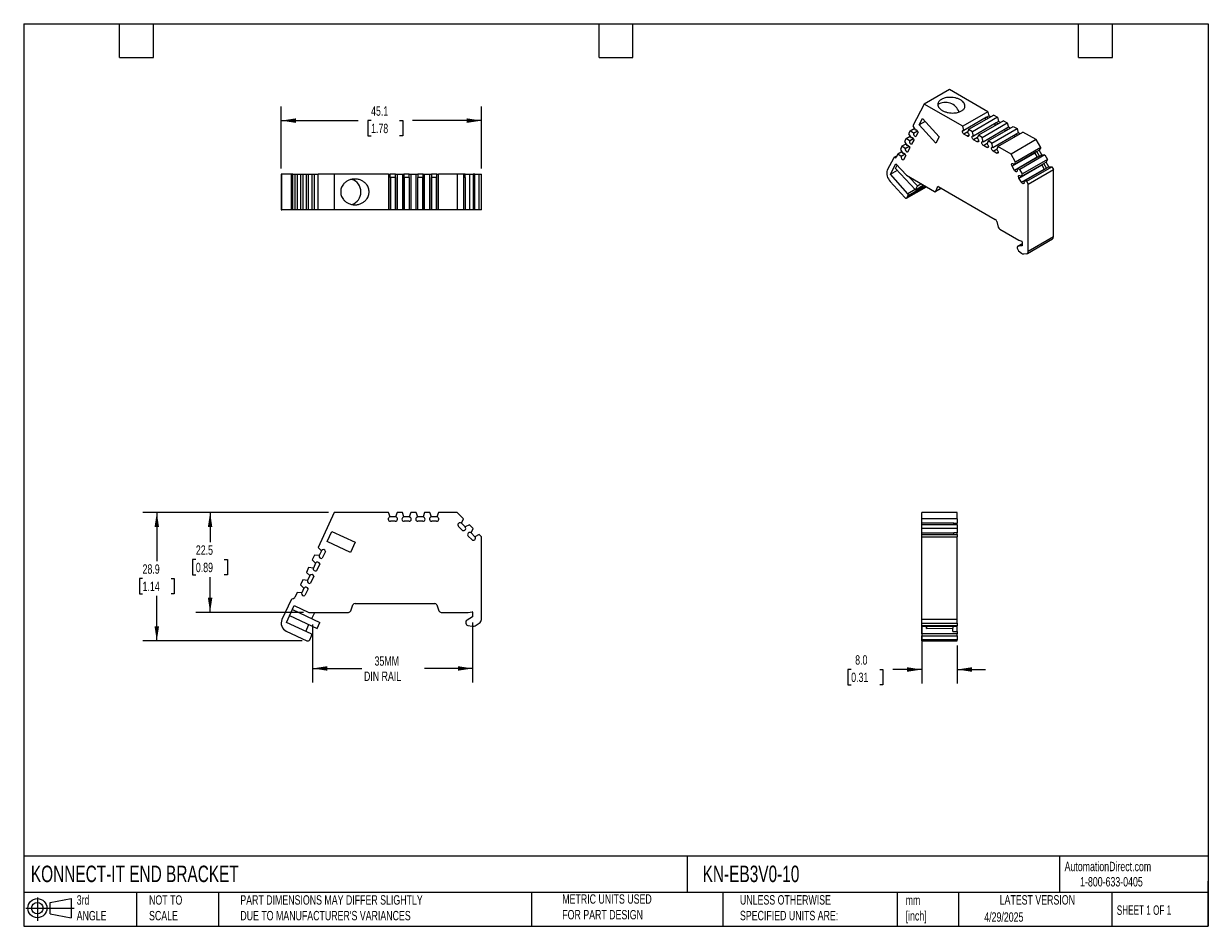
# Model space of a CAD drawing. Header units: millimetres. Extents: x 6 to 273, y 6 to 210.
import ezdxf

# ---------------------------------------------------------------- set-up
doc = ezdxf.new("R2010")
doc.units = ezdxf.units.MM
doc.linetypes.add('SLD-Solid', pattern=[0])
doc.layers.add('DIMENSIONS', color=140, linetype='SLD-Solid', lineweight=25)
doc.layers.add('TEXT', color=140, linetype='SLD-Solid', lineweight=25)
doc.layers.add('SLD-DEFPOINTS', color=7, linetype='Continuous')
doc.styles.add('SLDTEXTSTYLE0', font='TXT', dxfattribs={"width": 0.7})
doc.styles.add('SLDTEXTSTYLE1', font='TXT', dxfattribs={"width": 0.65})
doc.dimstyles.new('SLDDIMSTYLE0', dxfattribs={"dimtxt": 2.158008, "dimasz": 3.302, "dimexe": 0, "dimexo": 0.0625, "dimgap": 0.539502, "dimtad": 0, "dimtih": 1, "dimtoh": 1, "dimrnd": 1e-09, "dimzin": 12, "dimdsep": 46, "dimtxsty": 'SLDTEXTSTYLE0', "dimsah": 1, "dimcen": 0.09, "dimadec": 0, "dimazin": 3, "dimtfac": 1, "dimtofl": 0, "dimtmove": 0, "dimatfit": 3, "dimfxl": 0, "dimfrac": 2, "dimtolj": 1, "dimtzin": 12, "dimarcsym": 0})
doc.dimstyles.new('SLDDIMSTYLE1', dxfattribs={"dimtxt": 2.158008, "dimasz": 3.302, "dimexe": 0, "dimexo": 0.0625, "dimgap": 0.539502, "dimtad": 0, "dimtih": 1, "dimtoh": 1, "dimrnd": 1e-09, "dimzin": 4, "dimdsep": 46, "dimtxsty": 'SLDTEXTSTYLE0', "dimsah": 1, "dimcen": 0.09, "dimadec": 0, "dimazin": 1, "dimtfac": 1, "dimtmove": 0, "dimatfit": 0, "dimfxl": 0, "dimfrac": 2, "dimtolj": 1, "dimtzin": 12, "dimarcsym": 0})

# ---------------------------------------------------------------- blocks, each defined once
blk = doc.blocks.new('Block11')
at = {"color": 7, "linetype": 'SLD-Solid', "lineweight": 18}
for p, q in [((0, 2.88), (10.87, 2.88)), ((2.59, 5.31), (2.59, 0)), ((5.48, 4.17), (10.18, 5.03)), ((5.48, 1.6), (5.48, 4.17)), ((10.18, 5.03), (10.18, 0.73)), ((5.48, 1.6), (10.18, 0.73))]:
    blk.add_line(p, q, dxfattribs=at)
for radius in [2.15, 1.29]:
    blk.add_circle((2.59, 2.88), radius, dxfattribs=at)
blk = doc.blocks.new('Block12')
at = {"layer": 'SLD-DEFPOINTS'}
blk.add_blockref('Block11', (0, 0), dxfattribs=at)
blk = doc.blocks.new('_D')
at = {"layer": 'DIMENSIONS'}
for p, q in [((107.41, 74.75), (107.41, 61.22)), ((71.39, 74.27), (71.39, 61.22)), ((71.39, 64.4), (82.47, 64.4)), ((107.41, 64.4), (96.57, 64.4))]:
    blk.add_line(p, q, dxfattribs=at)
for points in [[(71.39, 64.4), (74.69, 63.89), (74.69, 64.91)], [(107.41, 64.4), (104.11, 64.91), (104.11, 63.89)]]:
    blk.add_solid(points, dxfattribs=at)
at = {"layer": 'DIMENSIONS', "char_height": 2.117, "attachment_point": 1, "style": 'SLDTEXTSTYLE0'}
for s, insert in [('35MM', (85.34, 67.13)), ('DIN RAIL', (82.96, 63.7))]:
    blk.add_mtext(s, dxfattribs=dict(at, insert=insert))
blk = doc.blocks.new('_D_1')
at = {"layer": 'DIMENSIONS'}
for p, q in [((75.01, 99.52), (45.14, 99.52)), ((48.32, 99.52), (48.32, 92.81)), ((45.11, 88.9), (44.39, 88.9)), ((44.39, 88.9), (44.39, 85.47)), ((51.52, 88.9), (52.25, 88.9)), ((52.25, 88.9), (52.25, 85.47)), ((44.39, 85.47), (45.11, 85.47)), ((52.25, 85.47), (51.52, 85.47)), ((48.32, 77.02), (48.32, 84.98)), ((69.31, 77.02), (45.14, 77.02))]:
    blk.add_line(p, q, dxfattribs=at)
for points in [[(48.32, 99.52), (47.81, 96.22), (48.82, 96.22)], [(48.32, 77.02), (48.82, 80.32), (47.81, 80.32)]]:
    blk.add_solid(points, dxfattribs=at)
at = {"layer": 'DIMENSIONS', "char_height": 2.117, "attachment_point": 1, "style": 'SLDTEXTSTYLE0'}
for s, insert in [('22.5', (45.11, 92.11)), ('0.89', (45.11, 88.2))]:
    blk.add_mtext(s, dxfattribs=dict(at, insert=insert))
blk = doc.blocks.new('_D_2')
at = {"layer": 'DIMENSIONS'}
for p, q in [((75.01, 99.52), (33.14, 99.52)), ((36.32, 99.52), (36.32, 88.54)), ((33.11, 84.62), (32.39, 84.62)), ((32.39, 84.62), (32.39, 81.19)), ((39.52, 84.62), (40.25, 84.62)), ((40.25, 84.62), (40.25, 81.19)), ((32.39, 81.19), (33.11, 81.19)), ((36.32, 70.58), (36.32, 80.71)), ((40.25, 81.19), (39.52, 81.19)), ((69.03, 70.58), (33.14, 70.58))]:
    blk.add_line(p, q, dxfattribs=at)
for points in [[(36.32, 99.52), (35.81, 96.22), (36.82, 96.22)], [(36.32, 70.58), (36.82, 73.88), (35.81, 73.88)]]:
    blk.add_solid(points, dxfattribs=at)
at = {"layer": 'DIMENSIONS', "char_height": 2.117, "attachment_point": 1, "style": 'SLDTEXTSTYLE0'}
for s, insert in [('28.9', (33.11, 87.84)), ('1.14', (33.11, 83.92))]:
    blk.add_mtext(s, dxfattribs=dict(at, insert=insert))
blk = doc.blocks.new('_D_3')
at = {"layer": 'DIMENSIONS'}
for p, q in [((208.53, 74.17), (208.53, 60.98)), ((216.53, 69.6), (216.53, 60.98)), ((192.65, 64.16), (191.93, 64.16)), ((191.93, 64.16), (191.93, 60.73)), ((199.07, 64.16), (199.79, 64.16)), ((199.79, 64.16), (199.79, 60.73)), ((208.53, 64.16), (201.99, 64.16)), ((216.53, 64.16), (222.88, 64.16)), ((191.93, 60.73), (192.65, 60.73)), ((199.79, 60.73), (199.07, 60.73))]:
    blk.add_line(p, q, dxfattribs=at)
for points in [[(208.53, 64.16), (205.23, 64.67), (205.23, 63.65)], [(216.53, 64.16), (219.83, 63.65), (219.83, 64.67)]]:
    blk.add_solid(points, dxfattribs=at)
at = {"layer": 'DIMENSIONS', "char_height": 2.117, "attachment_point": 1, "style": 'SLDTEXTSTYLE0'}
for s, insert in [('8.0', (193.55, 67.37)), ('0.31', (192.65, 63.46))]:
    blk.add_mtext(s, dxfattribs=dict(at, insert=insert))
blk = doc.blocks.new('_D_4')
at = {"layer": 'DIMENSIONS'}
for p, q in [((64.32, 176.95), (64.32, 190.91)), ((109.41, 176.95), (109.41, 190.91)), ((64.32, 187.73), (81.63, 187.73)), ((84.56, 187.73), (83.83, 187.73)), ((83.83, 187.73), (83.83, 184.3)), ((90.97, 187.73), (91.7, 187.73)), ((91.7, 187.73), (91.7, 184.3)), ((109.41, 187.73), (93.89, 187.73)), ((83.83, 184.3), (84.56, 184.3)), ((91.7, 184.3), (90.97, 184.3))]:
    blk.add_line(p, q, dxfattribs=at)
for points in [[(64.32, 187.73), (67.62, 187.22), (67.62, 188.24)], [(109.41, 187.73), (106.11, 188.24), (106.11, 187.22)]]:
    blk.add_solid(points, dxfattribs=at)
at = {"layer": 'DIMENSIONS', "char_height": 2.117, "attachment_point": 1, "style": 'SLDTEXTSTYLE0'}
for s, insert in [('45.1', (84.56, 190.94)), ('1.78', (84.56, 187.03))]:
    blk.add_mtext(s, dxfattribs=dict(at, insert=insert))

msp = doc.modelspace()

# ---------------------------------------------------------------- linework, layer by layer
for p, q in [((214.759, 194.73), (209.103, 191.464)), ((223.405, 189.739), (214.759, 194.73)), ((209.103, 191.464), (206.509, 186.538)), ((217.748, 186.473), (209.103, 191.464)), ((223.405, 189.739), (217.748, 186.473)), ((223.405, 189.739), (223.65, 188.776)), ((207.963, 186.789), (208.71, 188.208)), ((209.294, 187.557), (207.963, 186.789)), ((211.68, 182.642), (207.963, 186.789)), ((208.71, 188.208), (212.427, 184.06)), ((223.12, 188.47), (217.993, 185.511)), ((224.749, 188.963), (219.092, 185.697)), ((225.597, 188.473), (219.94, 185.208)), ((225.311, 187.205), (220.185, 184.245)), ((226.941, 187.698), (221.284, 184.432)), ((222.132, 183.943), (227.789, 187.208)), ((223.12, 188.47), (223.65, 188.776)), ((223.507, 188.246), (223.12, 188.47)), ((224.038, 188.552), (223.65, 188.776)), ((224.749, 188.963), (225.597, 188.473)), ((225.842, 187.511), (225.311, 187.205)), ((225.699, 186.981), (225.311, 187.205)), ((225.597, 188.473), (225.842, 187.511)), ((226.229, 187.287), (225.842, 187.511)), ((226.941, 187.698), (227.789, 187.208)), ((227.789, 187.208), (228.033, 186.246)), ((205.015, 183.701), (205.913, 184.22)), ((205.941, 185.46), (205.583, 184.779)), ((205.583, 184.779), (206.124, 183.864)), ((205.941, 185.46), (206.84, 185.979)), ((206.689, 184.937), (205.941, 185.46)), ((206.509, 186.538), (207.05, 185.623)), ((206.683, 184.926), (207.567, 185.436)), ((206.683, 184.926), (206.689, 184.937)), ((206.689, 184.937), (207.563, 185.442)), ((207.05, 185.623), (207.173, 185.694)), ((207.05, 185.623), (207.056, 185.635)), ((207.056, 185.635), (207.155, 185.692)), ((207.696, 185.123), (207.189, 184.158)), ((212.427, 184.06), (211.68, 182.642)), ((217.993, 185.511), (217.748, 186.473)), ((217.978, 185.519), (217.993, 185.511)), ((218.906, 185.182), (218.031, 184.677)), ((218.809, 184.228), (218.031, 184.677)), ((219.162, 184.432), (218.809, 184.228)), ((219.092, 185.697), (218.847, 185.017)), ((218.847, 185.017), (218.862, 185.009)), ((219.94, 185.208), (219.092, 185.697)), ((220.185, 184.245), (219.94, 185.208)), ((220.17, 184.254), (220.185, 184.245)), ((221.284, 184.432), (221.039, 183.752)), ((222.132, 183.943), (221.284, 184.432)), ((222.377, 182.98), (227.503, 185.94)), ((223.475, 183.167), (229.132, 186.432)), ((224.323, 182.677), (229.98, 185.943)), ((224.568, 181.715), (229.695, 184.674)), ((225.667, 181.902), (231.324, 185.167)), ((228.033, 186.246), (227.503, 185.94)), ((227.891, 185.716), (227.503, 185.94)), ((228.421, 186.022), (228.033, 186.246)), ((229.132, 186.432), (229.98, 185.943)), ((230.225, 184.98), (229.695, 184.674)), ((230.082, 184.45), (229.695, 184.674)), ((229.98, 185.943), (230.225, 184.98)), ((230.613, 184.757), (230.225, 184.98)), ((234.296, 183.452), (231.324, 185.167)), ((204.088, 181.942), (203.73, 181.261)), ((204.987, 182.461), (204.088, 181.942)), ((204.836, 181.419), (204.088, 181.942)), ((205.015, 183.701), (204.656, 183.02)), ((204.656, 183.02), (205.197, 182.105)), ((205.715, 181.918), (204.83, 181.407)), ((204.83, 181.407), (204.836, 181.419)), ((205.711, 181.924), (204.836, 181.419)), ((205.763, 183.178), (205.015, 183.701)), ((205.321, 182.176), (205.197, 182.105)), ((205.197, 182.105), (205.204, 182.117)), ((205.302, 182.174), (205.204, 182.117)), ((205.844, 181.605), (205.336, 180.64)), ((205.756, 183.167), (206.641, 183.677)), ((205.756, 183.167), (205.763, 183.178)), ((205.763, 183.178), (206.637, 183.683)), ((206.124, 183.864), (206.247, 183.935)), ((206.124, 183.864), (206.13, 183.876)), ((206.13, 183.876), (206.228, 183.933)), ((206.77, 183.364), (206.262, 182.399)), ((221.098, 183.916), (220.223, 183.411)), ((221.001, 182.962), (220.223, 183.411)), ((221.354, 183.167), (221.001, 182.962)), ((221.039, 183.752), (221.054, 183.744)), ((222.377, 182.98), (222.132, 183.943)), ((222.362, 182.989), (222.377, 182.98)), ((222.415, 182.146), (223.29, 182.651)), ((223.192, 181.697), (222.415, 182.146)), ((223.192, 181.697), (223.546, 181.901)), ((223.475, 183.167), (223.231, 182.487)), ((223.231, 182.487), (223.245, 182.479)), ((224.323, 182.677), (223.475, 183.167)), ((224.568, 181.715), (224.323, 182.677)), ((224.554, 181.723), (224.568, 181.715)), ((224.607, 180.881), (225.481, 181.386)), ((225.667, 181.902), (225.422, 181.222)), ((228.639, 180.186), (225.667, 181.902)), ((234.296, 183.452), (228.639, 180.186)), ((235.326, 181.667), (229.669, 178.401)), ((235.326, 181.667), (234.296, 183.452)), ((235.326, 181.667), (234.996, 181.077)), ((202.217, 179.354), (200.773, 176.612)), ((202.974, 179.826), (202.287, 179.429)), ((202.507, 179.421), (202.872, 179.632)), ((203.162, 180.183), (202.796, 179.488)), ((204.061, 180.702), (203.162, 180.183)), ((203.91, 179.66), (203.162, 180.183)), ((203.73, 181.261), (204.271, 180.346)), ((204.788, 180.159), (203.904, 179.648)), ((203.904, 179.648), (203.91, 179.66)), ((204.784, 180.165), (203.91, 179.66)), ((204.395, 180.417), (204.271, 180.346)), ((204.271, 180.346), (204.277, 180.357)), ((204.376, 180.414), (204.277, 180.357)), ((204.918, 179.846), (204.41, 178.881)), ((225.384, 180.432), (224.607, 180.881)), ((225.384, 180.432), (225.738, 180.636)), ((225.422, 181.222), (225.437, 181.213)), ((229.669, 178.401), (228.639, 180.186)), ((233.996, 180.437), (228.869, 177.477)), ((234.466, 180.771), (229.339, 177.811)), ((234.546, 179.484), (229.419, 176.525)), ((235.07, 179.725), (229.943, 176.765)), ((236.276, 180.021), (230.619, 176.756)), ((236.876, 178.983), (231.219, 175.717)), ((233.97, 180.484), (233.996, 180.437)), ((233.996, 180.437), (234.546, 179.484)), ((234.466, 180.771), (234.996, 181.077)), ((235.07, 179.725), (234.466, 180.771)), ((234.546, 179.484), (234.574, 179.438)), ((235.6, 180.031), (234.996, 181.077)), ((235.07, 179.725), (235.6, 180.031)), ((235.6, 180.031), (236.276, 180.021)), ((236.276, 180.021), (236.876, 178.983)), ((236.876, 178.983), (236.546, 178.393)), ((201.482, 175.64), (202.737, 178.023)), ((201.482, 175.64), (203.057, 176.549)), ((202.653, 176.987), (203.028, 177.698)), ((202.653, 176.987), (207.097, 172.172)), ((202.737, 178.023), (205.069, 175.421)), ((229.419, 176.525), (228.869, 177.477)), ((229.329, 177.829), (229.339, 177.811)), ((229.339, 177.811), (229.669, 178.401)), ((229.943, 176.765), (229.954, 176.747)), ((230.619, 176.756), (229.943, 176.765)), ((230.419, 174.793), (235.546, 177.752)), ((231.219, 175.717), (230.619, 176.756)), ((230.889, 175.127), (236.016, 178.086)), ((230.969, 173.841), (236.095, 176.8)), ((231.493, 174.081), (236.62, 177.04)), ((232.169, 174.071), (237.826, 177.337)), ((232.528, 173.45), (238.185, 176.716)), ((235.52, 177.8), (235.546, 177.752)), ((235.546, 177.752), (236.095, 176.8)), ((236.546, 178.393), (236.016, 178.086)), ((236.62, 177.04), (236.016, 178.086)), ((236.095, 176.8), (236.124, 176.754)), ((237.15, 177.346), (236.546, 178.393)), ((236.62, 177.04), (237.15, 177.346)), ((237.15, 177.346), (237.826, 177.337)), ((237.826, 177.337), (238.185, 176.716)), ((238.185, 161.547), (238.185, 176.716)), ((64.316, 175.682), (64.316, 167.682)), ((64.504, 175.682), (64.316, 175.682)), ((64.504, 167.682), (64.504, 175.682)), ((66.546, 175.682), (64.504, 175.682)), ((66.546, 175.682), (66.546, 167.682)), ((66.955, 175.682), (66.546, 175.682)), ((66.955, 167.682), (66.955, 175.682)), ((66.955, 175.682), (67.365, 175.682)), ((67.365, 175.682), (67.365, 167.682)), ((67.365, 175.682), (67.882, 175.682)), ((67.882, 175.682), (67.882, 167.682)), ((67.882, 175.682), (68.686, 175.682)), ((68.686, 175.682), (68.686, 167.682)), ((68.686, 175.682), (69.192, 175.682)), ((69.192, 175.682), (69.192, 167.682)), ((69.192, 175.682), (69.995, 175.682)), ((69.995, 167.682), (69.995, 175.682)), ((69.995, 175.682), (70.502, 175.682)), ((70.502, 167.682), (70.502, 175.682)), ((70.502, 175.682), (71.305, 175.682)), ((71.305, 167.682), (71.305, 175.682)), ((71.305, 175.682), (71.812, 175.682)), ((71.812, 167.682), (71.812, 175.682)), ((71.812, 175.682), (72.615, 175.682)), ((72.615, 167.682), (72.615, 175.682)), ((76.283, 175.682), (72.615, 175.682)), ((76.283, 175.682), (76.283, 167.682)), ((88.51, 175.682), (76.283, 175.682)), ((88.51, 175.682), (88.51, 167.682)), ((88.51, 175.682), (88.856, 175.682)), ((88.856, 174.932), (88.856, 175.682)), ((90.064, 175.682), (88.856, 175.682)), ((88.856, 174.932), (88.856, 167.682)), ((90.064, 174.932), (88.856, 174.932)), ((88.911, 174.932), (88.911, 167.682)), ((90.01, 174.932), (90.01, 167.682)), ((90.064, 174.932), (90.064, 175.682)), ((90.064, 175.682), (90.411, 175.682)), ((90.064, 174.932), (90.064, 167.682)), ((90.411, 175.682), (90.411, 167.682)), ((90.411, 175.682), (91.61, 175.682)), ((91.61, 175.682), (91.61, 167.682)), ((91.61, 175.682), (91.956, 175.682)), ((91.956, 175.682), (91.956, 174.932)), ((93.164, 175.682), (91.956, 175.682)), ((91.956, 174.932), (91.956, 167.682)), ((93.164, 174.932), (91.956, 174.932)), ((92.01, 174.932), (92.01, 167.682)), ((93.11, 174.932), (93.11, 167.682)), ((93.164, 175.682), (93.51, 175.682)), ((93.164, 174.932), (93.164, 175.682)), ((93.164, 174.932), (93.164, 167.682)), ((93.51, 175.682), (94.709, 175.682)), ((93.51, 175.682), (93.51, 167.682)), ((94.709, 167.682), (94.709, 175.682)), ((94.709, 175.682), (95.056, 175.682)), ((95.056, 175.682), (95.056, 174.932)), ((96.263, 175.682), (95.056, 175.682)), ((95.056, 167.682), (95.056, 174.932)), ((96.263, 174.932), (95.056, 174.932)), ((95.11, 167.682), (95.11, 174.932)), ((96.209, 167.682), (96.209, 174.932)), ((96.263, 174.932), (96.263, 175.682)), ((96.263, 175.682), (96.61, 175.682)), ((96.263, 167.682), (96.263, 174.932)), ((96.61, 167.682), (96.61, 175.682)), ((96.61, 175.682), (97.809, 175.682)), ((97.809, 167.682), (97.809, 175.682)), ((97.809, 175.682), (98.155, 175.682)), ((98.155, 175.682), (98.155, 174.932)), ((99.363, 175.682), (98.155, 175.682)), ((98.155, 167.682), (98.155, 174.932)), ((99.363, 174.932), (98.155, 174.932)), ((98.209, 167.682), (98.209, 174.932)), ((99.309, 167.682), (99.309, 174.932)), ((99.363, 174.932), (99.363, 175.682)), ((99.363, 175.682), (99.709, 175.682)), ((99.363, 167.682), (99.363, 174.932)), ((99.709, 167.682), (99.709, 175.682)), ((103.912, 175.682), (99.709, 175.682)), ((103.912, 175.682), (103.912, 167.682)), ((105.369, 175.682), (103.912, 175.682)), ((105.369, 175.682), (105.369, 167.682)), ((105.757, 175.682), (105.369, 175.682)), ((105.757, 174.932), (105.369, 174.932)), ((105.757, 174.932), (105.757, 175.682)), ((105.757, 175.682), (106.713, 175.682)), ((105.757, 174.932), (105.757, 167.682)), ((106.713, 175.682), (106.713, 167.682)), ((106.713, 175.682), (107.561, 175.682)), ((107.561, 175.682), (107.561, 167.682)), ((107.948, 175.682), (107.561, 175.682)), ((107.948, 174.932), (107.561, 174.932)), ((107.948, 174.932), (107.948, 175.682)), ((107.948, 175.682), (108.904, 175.682)), ((107.948, 167.682), (107.948, 174.932)), ((108.904, 167.682), (108.904, 175.682)), ((108.904, 175.682), (109.412, 175.682)), ((109.412, 167.682), (109.412, 175.682)), ((201.457, 174.047), (204.726, 170.4)), ((205.392, 171.279), (201.482, 175.64)), ((205.069, 175.421), (211.386, 171.774)), ((205.633, 175.095), (207.545, 173.023)), ((207.545, 173.023), (208.364, 173.518)), ((230.969, 173.841), (230.419, 174.793)), ((230.879, 175.145), (230.889, 175.127)), ((230.889, 175.127), (231.219, 175.717)), ((231.493, 174.081), (231.504, 174.063)), ((232.169, 174.071), (231.493, 174.081)), ((232.528, 173.45), (232.169, 174.071)), ((232.528, 158.281), (232.528, 173.45)), ((205.125, 170.251), (209.575, 172.819)), ((209.544, 172.837), (205.195, 170.326)), ((205.195, 170.326), (205.494, 170.894)), ((207.042, 172.231), (205.392, 171.279)), ((205.494, 170.894), (209.202, 173.034)), ((207.097, 172.172), (208.855, 173.235)), ((207.097, 172.172), (207.545, 173.023)), ((211.636, 171.749), (212.949, 172.507)), ((211.718, 171.851), (212.064, 172.749)), ((212.902, 172.534), (211.718, 171.851)), ((212.276, 172.871), (212.064, 172.749)), ((212.397, 172.825), (225.082, 165.502)), ((64.316, 167.682), (64.504, 167.682)), ((66.546, 167.682), (64.504, 167.682)), ((66.955, 167.682), (66.546, 167.682)), ((67.365, 167.682), (66.955, 167.682)), ((67.882, 167.682), (67.365, 167.682)), ((68.686, 167.682), (67.882, 167.682)), ((69.192, 167.682), (68.686, 167.682)), ((69.995, 167.682), (69.192, 167.682)), ((70.502, 167.682), (69.995, 167.682)), ((71.305, 167.682), (70.502, 167.682)), ((71.812, 167.682), (71.305, 167.682)), ((72.615, 167.682), (71.812, 167.682)), ((76.283, 167.682), (72.615, 167.682)), ((88.51, 167.682), (76.283, 167.682)), ((88.856, 167.682), (88.51, 167.682)), ((88.911, 167.682), (88.856, 167.682)), ((90.01, 167.682), (88.911, 167.682)), ((90.064, 167.682), (90.01, 167.682)), ((90.411, 167.682), (90.064, 167.682)), ((91.61, 167.682), (90.411, 167.682)), ((91.956, 167.682), (91.61, 167.682)), ((92.01, 167.682), (91.956, 167.682)), ((93.11, 167.682), (92.01, 167.682)), ((93.164, 167.682), (93.11, 167.682)), ((93.51, 167.682), (93.164, 167.682)), ((94.709, 167.682), (93.51, 167.682)), ((95.056, 167.682), (94.709, 167.682)), ((95.11, 167.682), (95.056, 167.682)), ((96.209, 167.682), (95.11, 167.682)), ((96.263, 167.682), (96.209, 167.682)), ((96.61, 167.682), (96.263, 167.682)), ((97.809, 167.682), (96.61, 167.682)), ((98.155, 167.682), (97.809, 167.682)), ((98.209, 167.682), (98.155, 167.682)), ((99.309, 167.682), (98.209, 167.682)), ((99.363, 167.682), (99.309, 167.682)), ((99.709, 167.682), (99.363, 167.682)), ((103.912, 167.682), (99.709, 167.682)), ((105.369, 167.682), (103.912, 167.682)), ((105.757, 167.682), (105.369, 167.682)), ((106.713, 167.682), (105.757, 167.682)), ((107.561, 167.682), (106.713, 167.682)), ((107.948, 167.682), (107.561, 167.682)), ((108.904, 167.682), (107.948, 167.682)), ((109.412, 167.682), (108.904, 167.682)), ((225.414, 165.042), (225.76, 163.744)), ((226.092, 163.284), (230.406, 160.793)), ((230.406, 160.793), (231.031, 160.56)), ((231.114, 160.432), (231.114, 159.569)), ((232.321, 157.823), (237.977, 161.089)), ((238.185, 161.547), (232.528, 158.281)), ((230.053, 159.238), (230.053, 159)), ((231.114, 160.02), (230.156, 159.467)), ((230.23, 159.49), (231.114, 160)), ((231.114, 159.569), (230.23, 159.49)), ((230.345, 158.429), (231.028, 157.896)), ((231.504, 157.718), (232.174, 157.778)), ((76.283, 99.52), (72.615, 91.654)), ((88.51, 99.52), (76.283, 99.52)), ((88.856, 98.514), (88.51, 99.52)), ((90.411, 99.52), (90.064, 98.514)), ((91.61, 99.52), (90.411, 99.52)), ((91.956, 98.514), (91.61, 99.52)), ((93.51, 99.52), (93.164, 98.514)), ((94.709, 99.52), (93.51, 99.52)), ((95.056, 98.514), (94.709, 99.52)), ((96.61, 99.52), (96.263, 98.514)), ((97.809, 99.52), (96.61, 99.52)), ((98.155, 98.514), (97.809, 99.52)), ((99.709, 99.52), (99.363, 98.514)), ((103.912, 99.52), (99.709, 99.52)), ((105.369, 98.062), (103.912, 99.52)), ((216.531, 99.52), (208.531, 99.52)), ((208.531, 98.062), (208.531, 99.52)), ((216.531, 98.062), (216.531, 99.52)), ((88.836, 98.514), (88.856, 98.514)), ((90.064, 98.514), (88.856, 98.514)), ((90.01, 97.52), (88.911, 97.52)), ((90.064, 98.514), (90.085, 98.514)), ((91.935, 98.514), (91.956, 98.514)), ((93.164, 98.514), (91.956, 98.514)), ((93.11, 97.52), (92.01, 97.52)), ((93.164, 98.514), (93.185, 98.514)), ((95.035, 98.514), (95.056, 98.514)), ((96.263, 98.514), (95.056, 98.514)), ((96.209, 97.52), (95.11, 97.52)), ((96.263, 98.514), (96.284, 98.514)), ((98.134, 98.514), (98.155, 98.514)), ((99.363, 98.514), (98.155, 98.514)), ((99.309, 97.52), (98.209, 97.52)), ((99.363, 98.514), (99.384, 98.514)), ((105.015, 95.587), (104.238, 96.365)), ((104.888, 97.121), (104.903, 97.106)), ((104.903, 97.106), (105.369, 98.062)), ((105.757, 96.252), (104.903, 97.106)), ((106.713, 96.719), (105.757, 96.252)), ((105.757, 96.252), (105.771, 96.238)), ((107.561, 95.871), (106.713, 96.719)), ((216.531, 98.062), (208.531, 98.062)), ((208.531, 97.106), (208.531, 98.062)), ((215.781, 97.106), (208.531, 97.106)), ((208.531, 96.719), (208.531, 97.106)), ((216.531, 96.719), (208.531, 96.719)), ((208.531, 95.871), (208.531, 96.719)), ((215.781, 97.106), (216.531, 97.106)), ((215.781, 96.719), (215.781, 97.106)), ((216.531, 98.062), (216.531, 97.106)), ((216.531, 96.719), (216.531, 97.106)), ((216.531, 96.719), (216.531, 95.871)), ((74.672, 92.988), (75.729, 95.254)), ((75.729, 95.254), (80.985, 92.803)), ((107.207, 93.396), (106.429, 94.173)), ((107.08, 94.929), (107.094, 94.915)), ((107.094, 94.915), (107.561, 95.871)), ((107.948, 94.061), (107.094, 94.915)), ((108.904, 94.527), (107.948, 94.061)), ((107.948, 94.061), (107.963, 94.046)), ((109.412, 94.02), (108.904, 94.527)), ((109.412, 75.442), (109.412, 94.02)), ((216.531, 95.871), (208.531, 95.871)), ((208.531, 94.915), (208.531, 95.871)), ((208.531, 94.915), (215.781, 94.915)), ((208.531, 94.527), (208.531, 94.915)), ((208.531, 94.02), (208.531, 94.527)), ((208.531, 94.527), (216.531, 94.527)), ((208.531, 75.442), (208.531, 94.02)), ((208.531, 94.02), (216.531, 94.02)), ((216.531, 94.915), (215.781, 94.915)), ((215.781, 94.527), (215.781, 94.915)), ((216.531, 95.871), (216.531, 94.915)), ((216.531, 94.527), (216.531, 94.915)), ((216.531, 94.527), (216.531, 94.02)), ((216.531, 75.442), (216.531, 94.02)), ((72.615, 91.654), (73.38, 90.915)), ((73.38, 90.915), (72.87, 89.82)), ((73.38, 90.915), (73.389, 90.934)), ((74.295, 90.76), (73.577, 89.219)), ((79.929, 90.537), (74.672, 92.988)), ((80.985, 92.803), (79.929, 90.537)), ((71.812, 89.931), (71.305, 88.844)), ((71.305, 88.844), (72.07, 88.106)), ((72.07, 88.106), (71.56, 87.011)), ((72.87, 89.82), (71.812, 89.931)), ((72.07, 88.106), (72.079, 88.124)), ((72.861, 89.801), (72.87, 89.82)), ((70.502, 87.122), (69.995, 86.035)), ((69.995, 86.035), (70.761, 85.296)), ((71.56, 87.011), (70.502, 87.122)), ((71.551, 86.992), (71.56, 87.011)), ((72.985, 87.95), (72.267, 86.41)), ((69.192, 84.313), (68.686, 83.226)), ((68.686, 83.226), (69.451, 82.487)), ((70.25, 84.202), (69.192, 84.313)), ((70.241, 84.183), (70.25, 84.202)), ((70.761, 85.296), (70.25, 84.202)), ((70.761, 85.296), (70.769, 85.315)), ((71.675, 85.141), (70.957, 83.601)), ((67.882, 81.504), (67.365, 80.394)), ((68.94, 81.393), (67.882, 81.504)), ((68.931, 81.374), (68.94, 81.393)), ((69.451, 82.487), (68.94, 81.393)), ((69.451, 82.487), (69.459, 82.506)), ((70.365, 82.332), (69.647, 80.792)), ((66.546, 79.82), (64.504, 75.442)), ((65.507, 74.753), (67.281, 78.557)), ((66.858, 77.651), (73.023, 74.776)), ((67.281, 78.557), (70.579, 77.02)), ((79.983, 77.349), (80.472, 78.693)), ((80.942, 79.022), (98.881, 79.022)), ((99.351, 78.693), (99.841, 77.349)), ((71.035, 72.175), (65.507, 74.753)), ((66.224, 76.292), (72.389, 73.417)), ((70.579, 77.02), (79.513, 77.02)), ((71.21, 75.622), (71.862, 77.02)), ((72.389, 73.417), (73.023, 74.776)), ((100.31, 77.02), (106.412, 77.02)), ((105.912, 74.865), (105.912, 74.573)), ((107.412, 76.02), (106.162, 75.298)), ((106.412, 77.02), (107.294, 77.175)), ((107.412, 77.077), (107.412, 76.02)), ((216.531, 75.442), (208.531, 75.442)), ((208.531, 74.576), (208.531, 75.442)), ((216.531, 74.576), (216.531, 75.442)), ((65.471, 72.784), (70.093, 70.628)), ((69.859, 72.724), (70.576, 74.262)), ((106.325, 74.081), (107.291, 73.91)), ((107.964, 74.029), (108.912, 74.576)), ((208.531, 74.576), (216.531, 74.576)), ((208.531, 74.029), (208.531, 74.576)), ((216.531, 74.029), (208.531, 74.029)), ((208.531, 74.029), (208.531, 73.895)), ((208.531, 73.895), (216.531, 73.895)), ((208.531, 72.175), (208.531, 73.895)), ((216.531, 72.175), (208.531, 72.175)), ((208.531, 72.175), (208.531, 71.777)), ((209.568, 73.895), (209.588, 73.417)), ((209.588, 73.417), (209.588, 73.895)), ((209.588, 73.417), (215.587, 73.461)), ((215.531, 72.724), (215.531, 73.461)), ((215.531, 72.724), (216.531, 72.724)), ((215.587, 73.461), (215.587, 73.895)), ((216.531, 74.576), (216.531, 74.029)), ((216.531, 73.895), (216.531, 74.029)), ((216.531, 72.724), (216.531, 73.895)), ((216.531, 72.724), (216.531, 72.175)), ((216.531, 71.777), (216.531, 72.175)), ((70.758, 70.87), (71.18, 71.777)), ((208.531, 71.777), (216.531, 71.777)), ((208.531, 70.87), (208.531, 71.777)), ((216.531, 70.87), (208.531, 70.87)), ((208.531, 70.582), (208.531, 70.87)), ((208.531, 70.582), (216.531, 70.582)), ((216.531, 71.777), (216.531, 70.87)), ((216.531, 70.582), (216.531, 70.87))]:
    msp.add_line(p, q)
at = {"flags": 128}
for points in [[(207.056, 185.635), (207.125, 185.683), (207.214, 185.694), (207.314, 185.666), (207.417, 185.601), (207.515, 185.505), (207.598, 185.387), (207.661, 185.256), (207.696, 185.123)], [(218.031, 184.677), (217.927, 184.755), (217.832, 184.862), (217.755, 184.99), (217.702, 185.125), (217.679, 185.258), (217.687, 185.374), (217.725, 185.466), (217.791, 185.523), (217.878, 185.541), (217.978, 185.519)], [(218.862, 185.009), (218.963, 184.915), (219.05, 184.796), (219.115, 184.663), (219.154, 184.528), (219.161, 184.402), (219.138, 184.297), (219.085, 184.222), (219.008, 184.184), (218.913, 184.186), (218.809, 184.228)], [(220.223, 183.411), (220.119, 183.49), (220.024, 183.597), (219.947, 183.724), (219.894, 183.86), (219.871, 183.992), (219.878, 184.109), (219.917, 184.2), (219.982, 184.258), (220.069, 184.276), (220.17, 184.254)], [(205.204, 182.117), (205.273, 182.165), (205.361, 182.176), (205.461, 182.148), (205.565, 182.083), (205.662, 181.987), (205.746, 181.869), (205.808, 181.737), (205.844, 181.605)], [(206.13, 183.876), (206.199, 183.924), (206.287, 183.935), (206.388, 183.907), (206.491, 183.842), (206.588, 183.746), (206.672, 183.628), (206.734, 183.497), (206.77, 183.364)], [(221.054, 183.744), (221.154, 183.65), (221.241, 183.531), (221.307, 183.398), (221.345, 183.262), (221.353, 183.137), (221.33, 183.031), (221.277, 182.957), (221.2, 182.918), (221.105, 182.92), (221.001, 182.962)], [(222.415, 182.146), (222.311, 182.224), (222.216, 182.332), (222.138, 182.459), (222.086, 182.595), (222.062, 182.727), (222.07, 182.844), (222.109, 182.935), (222.174, 182.992), (222.261, 183.011), (222.362, 182.989)], [(223.245, 182.479), (223.346, 182.384), (223.433, 182.266), (223.499, 182.133), (223.537, 181.997), (223.545, 181.871), (223.521, 181.766), (223.469, 181.691), (223.391, 181.653), (223.296, 181.655), (223.192, 181.697)], [(224.607, 180.881), (224.502, 180.959), (224.407, 181.067), (224.33, 181.194), (224.277, 181.33), (224.254, 181.462), (224.262, 181.579), (224.3, 181.67), (224.366, 181.727), (224.453, 181.745), (224.554, 181.723)], [(204.277, 180.357), (204.346, 180.406), (204.435, 180.417), (204.535, 180.389), (204.638, 180.324), (204.736, 180.228), (204.82, 180.11), (204.882, 179.978), (204.918, 179.846)], [(225.437, 181.213), (225.538, 181.119), (225.625, 181), (225.69, 180.867), (225.729, 180.732), (225.737, 180.606), (225.713, 180.501), (225.66, 180.426), (225.583, 180.388), (225.488, 180.39), (225.384, 180.432)], [(228.869, 177.477), (228.807, 177.611), (228.772, 177.746), (228.768, 177.87), (228.795, 177.972), (228.851, 178.042), (228.931, 178.076), (229.028, 178.069), (229.132, 178.022), (229.236, 177.94), (229.329, 177.829)], [(229.954, 176.747), (230.003, 176.611), (230.022, 176.48), (230.011, 176.366), (229.968, 176.279), (229.9, 176.227), (229.81, 176.213), (229.709, 176.241), (229.603, 176.306), (229.504, 176.404), (229.419, 176.525)], [(230.419, 174.793), (230.357, 174.927), (230.322, 175.062), (230.318, 175.186), (230.345, 175.287), (230.401, 175.358), (230.481, 175.391), (230.577, 175.384), (230.682, 175.338), (230.786, 175.255), (230.879, 175.145)], [(231.504, 174.063), (231.553, 173.927), (231.572, 173.796), (231.56, 173.682), (231.518, 173.595), (231.449, 173.542), (231.36, 173.529), (231.258, 173.556), (231.153, 173.622), (231.054, 173.719), (230.969, 173.841)], [(211.386, 171.774), (211.44, 171.747), (211.492, 171.731), (211.542, 171.726), (211.589, 171.73), (211.631, 171.746), (211.667, 171.772), (211.696, 171.807), (211.718, 171.851)], [(212.064, 172.749), (212.087, 172.792), (212.116, 172.828), (212.152, 172.853), (212.194, 172.869), (212.24, 172.874), (212.29, 172.868), (212.343, 172.852), (212.397, 172.825)], [(204.726, 170.4), (204.791, 170.336), (204.86, 170.285), (204.929, 170.249), (204.996, 170.23), (205.058, 170.229), (205.114, 170.245), (205.16, 170.278), (205.195, 170.326)]]:
    msp.add_lwpolyline(points, dxfattribs=at)
for centre, radius, start, end in [((213.863, 188.561), 3.267, 19.77891, 121.61224), ((223.496, 188.261), 0.69, 177.70008, 211.56695), ((225.688, 186.996), 0.69, 177.70008, 211.56695), ((207.33, 184.802), 0.659, 169.20567, 257.59429), ((227.879, 185.731), 0.69, 177.70008, 211.56695), ((230.071, 184.466), 0.69, 177.70008, 211.56695), ((205.478, 181.284), 0.659, 169.20567, 257.59429), ((206.404, 183.043), 0.659, 169.20567, 257.59429), ((202.393, 179.251), 0.204, 56.23857, 149.80689), ((202.62, 179.59), 0.204, 236.23857, 329.80689), ((204.551, 179.525), 0.659, 169.20567, 257.59429), ((203.173, 175.878), 2.51, 163.00238, 226.86066), ((79.404, 171.775), 2.85, 358.12168, 73.50052), ((79.406, 171.588), 2.849, 286.21882, 1.88739), ((205.125, 171.001), 0.385, 343.75788, 46.10516), ((224.657, 164.846), 0.782, 14.51854, 57.10784), ((226.517, 163.94), 0.782, 194.51854, 237.10784), ((230.965, 160.427), 0.148, 1.8975, 63.88613), ((237.682, 161.498), 0.505, 305.84152, 5.47066), ((230.27, 159.274), 0.22, 100.54678, 189.25188), ((230.834, 159.04), 0.782, 182.90726, 231.30916), ((231.498, 158.426), 0.708, 228.47859, 270.54281), ((232.094, 158.21), 0.44, 280.54678, 9.25188), ((88.911, 98.02), 0.5, 98.61956, 270), ((90.01, 98.02), 0.5, 270, 81.38044), ((92.01, 98.02), 0.5, 98.61956, 270), ((93.11, 98.02), 0.5, 270, 81.38044), ((95.11, 98.02), 0.5, 98.61956, 270), ((96.209, 98.02), 0.5, 270, 81.38044), ((98.209, 98.02), 0.5, 98.61956, 270), ((99.309, 98.02), 0.5, 270, 81.38044), ((104.591, 96.719), 0.5, 53.61956, 225), ((105.369, 95.941), 0.5, 225, 36.38044), ((106.783, 94.527), 0.5, 53.61956, 225), ((107.561, 93.749), 0.5, 225, 36.38044), ((73.805, 90.657), 0.5, 11.8699, 146.38044), ((72.496, 87.848), 0.5, 11.8699, 146.38044), ((73.341, 89.66), 0.5, 163.61956, 298.1301), ((71.186, 85.038), 0.5, 11.8699, 146.38044), ((72.031, 86.851), 0.5, 163.61956, 298.1301), ((69.876, 82.229), 0.5, 11.8699, 146.38044), ((70.721, 84.042), 0.5, 163.61956, 298.1301), ((66.999, 79.609), 0.5, 95, 155), ((66.912, 80.605), 0.5, 275, 335), ((69.411, 81.233), 0.5, 163.61956, 298.1301), ((79.513, 77.52), 0.5, 270, 340), ((80.942, 78.522), 0.5, 90, 160), ((98.881, 78.522), 0.5, 20, 90), ((100.31, 77.52), 0.5, 200, 270), ((66.316, 74.596), 2, 155, 245), ((106.412, 74.865), 0.5, 120, 180), ((107.312, 77.077), 0.1, 0, 100), ((108.412, 75.442), 1, 300, 0), ((70.909, 71.903), 0.3, 335, 65), ((106.412, 74.573), 0.5, 180, 260), ((107.464, 74.895), 1, 260, 300), ((70.305, 71.082), 0.5, 245, 335)]:
    msp.add_arc(centre, radius, start, end)
for points in [[(212.945, 192.511), (212.774, 192.413), (212.604, 192.288), (212.319, 191.968), (212.205, 191.771), (212.148, 191.425), (212.149, 191.301), (212.201, 191.043), (212.253, 190.91), (212.415, 190.641), (212.525, 190.507), (212.802, 190.252), (212.969, 190.13), (213.346, 189.913), (213.556, 189.816), (213.999, 189.656), (214.231, 189.593), (214.695, 189.499), (214.928, 189.47), (215.374, 189.439), (215.588, 189.439), (216.187, 189.472), (216.528, 189.538), (217.083, 189.702), (217.3, 189.8), (217.47, 189.899)], [(217.47, 189.899), (217.641, 189.998), (217.812, 190.123), (218.096, 190.443), (218.211, 190.64), (218.267, 190.986), (218.267, 191.11), (218.214, 191.367), (218.163, 191.501), (218.001, 191.769), (217.891, 191.903), (217.614, 192.159), (217.447, 192.28), (217.07, 192.498), (216.86, 192.594), (216.417, 192.754), (216.185, 192.818), (215.72, 192.911), (215.488, 192.941), (215.042, 192.971), (214.828, 192.971), (214.228, 192.939), (213.887, 192.873), (213.332, 192.708), (213.116, 192.61), (212.945, 192.511)], [(84.117, 171.682), (84.117, 171.924), (84.085, 172.197), (83.894, 172.791), (83.733, 173.113), (83.349, 173.577), (83.198, 173.728), (82.845, 174.006), (82.645, 174.134), (82.202, 174.348), (81.96, 174.434), (81.451, 174.551), (81.184, 174.582), (80.651, 174.582), (80.384, 174.551), (79.875, 174.434), (79.633, 174.348), (79.19, 174.134), (78.99, 174.006), (78.637, 173.728), (78.486, 173.577), (78.102, 173.113), (77.941, 172.791), (77.75, 172.197), (77.718, 171.924), (77.718, 171.682)], [(77.718, 171.682), (77.718, 171.44), (77.75, 171.167), (77.941, 170.573), (78.102, 170.251), (78.486, 169.787), (78.637, 169.636), (78.99, 169.358), (79.19, 169.23), (79.633, 169.016), (79.875, 168.93), (80.384, 168.813), (80.651, 168.782), (81.184, 168.782), (81.451, 168.813), (81.96, 168.93), (82.202, 169.016), (82.645, 169.23), (82.845, 169.358), (83.198, 169.636), (83.349, 169.787), (83.733, 170.251), (83.894, 170.573), (84.085, 171.167), (84.117, 171.44), (84.117, 171.682)]]:
    msp.add_open_spline(points, degree=3, knots=[0, 0, 0, 0, 0.125, 0.125, 0.25, 0.25, 0.3125, 0.3125, 0.375, 0.375, 0.4375, 0.4375, 0.5, 0.5, 0.5625, 0.5625, 0.625, 0.625, 0.6875, 0.6875, 0.75, 0.75, 0.875, 0.875, 1, 1, 1, 1])
at = {"layer": 'TEXT'}
for p, q in [((6.35, 209.55), (273.05, 209.55)), ((6.35, 209.55), (6.35, 6.35)), ((27.94, 201.93), (27.94, 209.55)), ((35.56, 201.93), (35.56, 209.55)), ((135.89, 201.93), (135.89, 209.55)), ((143.51, 201.93), (143.51, 209.55)), ((243.84, 201.93), (243.84, 209.55)), ((251.46, 201.93), (251.46, 209.55)), ((273.05, 209.55), (273.05, 6.35)), ((27.94, 201.93), (35.56, 201.93)), ((135.89, 201.93), (143.51, 201.93)), ((243.84, 201.93), (251.46, 201.93)), ((273.05, 22.126), (6.35, 22.126)), ((155.759, 22.126), (155.759, 13.97)), ((239.575, 22.126), (239.575, 13.97)), ((273.05, 6.35), (273.05, 16.51)), ((273.05, 13.97), (6.35, 13.97)), ((31.75, 13.97), (31.75, 6.35)), ((50.212, 13.97), (50.212, 6.35)), ((120.646, 13.97), (120.646, 6.35)), ((163.78, 13.97), (163.78, 6.35)), ((203.024, 13.97), (203.024, 6.35)), ((216.812, 13.97), (216.812, 6.35)), ((251.349, 13.97), (251.349, 6.35)), ((6.35, 6.35), (273.05, 6.35))]:
    msp.add_line(p, q, dxfattribs=at)

# ---------------------------------------------------------------- block references
at = {"layer": 'SLD-DEFPOINTS'}
msp.add_blockref('Block12', (6.838, 7.554), dxfattribs=at)

# ---------------------------------------------------------------- texts
at = {"layer": 'TEXT'}
for s, insert, char_height, attachment_point, style in [('KONNECT-IT END BRACKET', (7.966, 20.006), 3.70417, 1, 'SLDTEXTSTYLE0'), ('KN-EB3V0-10', (159.208, 20.006), 3.70417, 1, 'SLDTEXTSTYLE0'), ('AutomationDirect.com', (240.695, 20.877), 2.11667, 1, 'SLDTEXTSTYLE0'), ('1-800-633-0405', (244.192, 17.437), 2.11667, 1, 'SLDTEXTSTYLE0'), ('3rd^JANGLE', (18.282, 13.338), 2.1167, 1, 'SLDTEXTSTYLE0'), ('NOT TO^JSCALE', (34.575, 13.338), 2.11667, 1, 'SLDTEXTSTYLE0'), ("PART DIMENSIONS MAY DIFFER SLIGHTLY ^JDUE TO MANUFACTURER'S VARIANCES", (55.119, 13.341), 2.11667, 1, 'SLDTEXTSTYLE0'), ('METRIC UNITS USED ^JFOR PART DESIGN', (127.604, 13.556), 2.11667, 1, 'SLDTEXTSTYLE0'), ('UNLESS OTHERWISE ^JSPECIFIED UNITS ARE:', (167.608, 13.361), 2.11667, 1, 'SLDTEXTSTYLE0'), ('LATEST VERSION', (234.552, 13.364), 2.11667, 2, 'SLDTEXTSTYLE0'), ('mm^J[inch]', (204.907, 13.297), 2.1167, 1, 'SLDTEXTSTYLE0'), ('SHEET 1 OF 1', (252.441, 11.051), 2.11667, 1, 'SLDTEXTSTYLE1'), ('4/29/2025', (222.613, 9.497), 2.1167, 1, 'SLDTEXTSTYLE0')]:
    msp.add_mtext(s, dxfattribs=dict(at, insert=insert, char_height=char_height, attachment_point=attachment_point, style=style))

# ---------------------------------------------------------------- dimensions: what is measured, and where the dimension line sits
at = {"layer": 'DIMENSIONS'}
for base, p1, p2, dimstyle, picture, middle in [((109.412, 187.73), (64.316, 175.682), (109.412, 175.682), 'SLDDIMSTYLE0', '_D_4', (87.765, 187.73)), ((216.531, 64.158), (208.531, 75.442), (216.531, 70.87), 'SLDDIMSTYLE1', '_D_3', (195.861, 64.158))]:
    dim = msp.add_linear_dim(base=base, p1=p1, p2=p2, dimstyle=dimstyle, dxfattribs=at)
    dim.commit()
    dim.dimension.update_dxf_attribs({"geometry": picture, "text_midpoint": middle, "dimtype": 160})
for base, p1, picture, middle in [((36.316, 99.52), (70.305, 70.582), '_D_2', (36.316, 84.624)), ((48.316, 99.52), (70.579, 77.02), '_D_1', (48.316, 88.898))]:
    dim = msp.add_linear_dim(base=base, p1=p1, p2=(76.283, 99.52), angle=90, dimstyle='SLDDIMSTYLE0', dxfattribs=at)
    dim.commit()
    dim.dimension.update_dxf_attribs({"geometry": picture, "text_midpoint": middle, "dimtype": 160})
dim = msp.add_linear_dim(base=(71.39, 64.398), p1=(107.412, 76.02), p2=(71.39, 75.538), text='35MM\\PDIN RAIL', dimstyle='SLDDIMSTYLE0', dxfattribs=at)
dim.commit()
dim.dimension.update_dxf_attribs({"geometry": '_D', "text_midpoint": (89.519, 64.398), "dimtype": 160})

doc.saveas('drawing.dxf')
